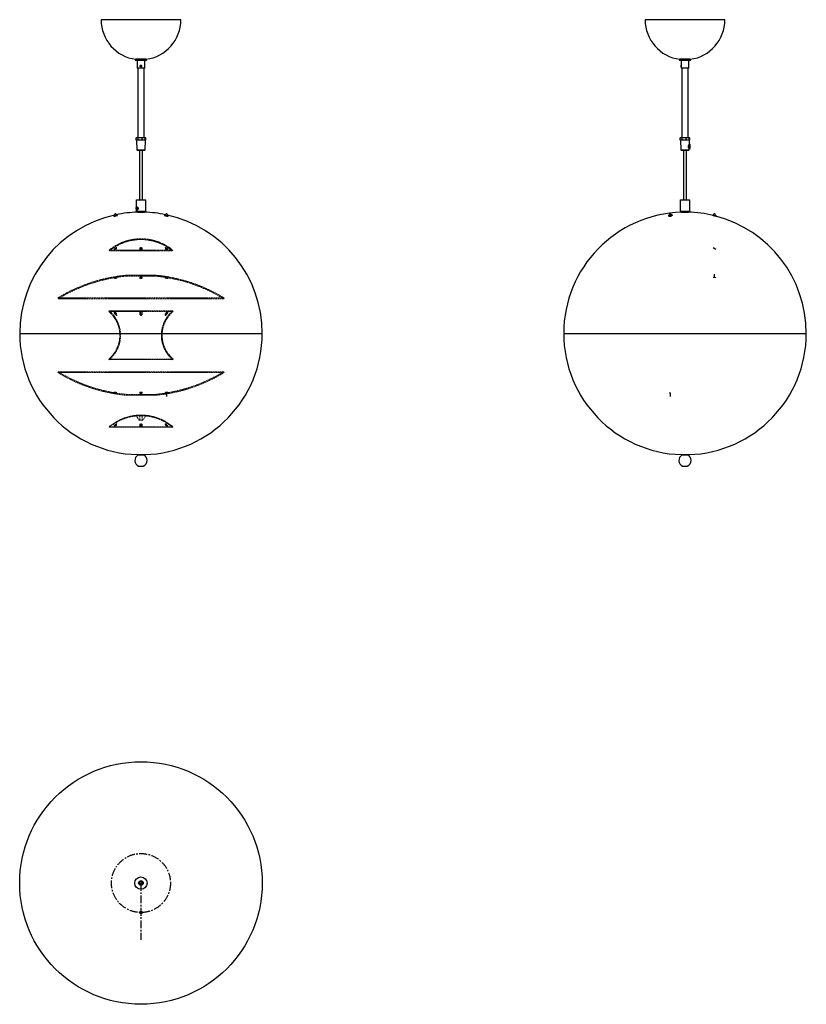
# Model space of a CAD drawing. Header units: millimetres. Extents: x 504 to 1785, y 329 to 1933.
import ezdxf

# ---------------------------------------------------------------- set-up
doc = ezdxf.new("R2010")
doc.units = ezdxf.units.MM
doc.linetypes.add('CENTERX2', pattern=[20.32, 12.7, -2.54, 2.54, -2.54])
doc.linetypes.add('HIDDEN', pattern=[1.905, 1.27, -0.635])

msp = doc.modelspace()

# ---------------------------------------------------------------- linework, layer by layer
at = {"color": 7, "linetype": 'Continuous', "lineweight": 25}
for p, q in [((766.1, 1932.7), (636.1, 1932.7)), ((1587.1, 1932.7), (1522, 1932.7)), ((1652, 1932.7), (1587.1, 1932.7)), ((709.6, 1868.3), (692.6, 1868.3)), ((709.6, 1866.3), (692.6, 1866.3)), ((709.5, 1868.3), (692.7, 1868.3)), ((694.9, 1866.3), (694.9, 1853.8)), ((707.4, 1853.8), (707.4, 1866.3)), ((1595.5, 1868.3), (1578.5, 1868.3)), ((1587.1, 1866.3), (1578.5, 1866.3)), ((1580.8, 1866.3), (1580.8, 1858.7)), ((1595.5, 1866.3), (1587.1, 1866.3)), ((1593.3, 1853.8), (1593.3, 1866.3)), ((707.4, 1853.8), (694.9, 1853.8)), ((696.1, 1853.8), (696.1, 1740.3)), ((700, 1857.5), (700.7, 1858.4)), ((700.4, 1856.4), (700, 1857.5)), ((700.4, 1856.4), (701.5, 1856.2)), ((701.9, 1858.1), (700.7, 1858.4)), ((702.3, 1857), (701.5, 1856.2)), ((702.3, 1857), (701.9, 1858.1)), ((701.9, 1858.1), (701.9, 1858.1)), ((702.3, 1857), (702.3, 1857)), ((706.1, 1740.3), (706.1, 1853.8)), ((1580.8, 1858.1), (1580.8, 1858.4)), ((1580.8, 1857.5), (1580.8, 1858.4)), ((1580.8, 1858.3), (1580.8, 1858.3)), ((1580.8, 1857), (1580.8, 1858.1)), ((1580.8, 1856.4), (1580.8, 1857.5)), ((1580.8, 1857.5), (1580.8, 1857.5)), ((1580.8, 1857), (1580.8, 1856.2)), ((1580.8, 1856.4), (1580.8, 1856.2)), ((1580.8, 1856.4), (1580.8, 1856.4)), ((1580.8, 1856.3), (1580.8, 1856.3)), ((1580.8, 1855.9), (1580.8, 1853.8)), ((1587.1, 1853.8), (1580.8, 1853.8)), ((1582, 1853.8), (1582, 1740.3)), ((1593.3, 1853.8), (1587.1, 1853.8)), ((1592, 1740.3), (1592, 1853.8)), ((693.2, 1736.8), (693.2, 1740.3)), ((696.7, 1740.3), (693.2, 1740.3)), ((696.7, 1736.8), (693.2, 1736.8)), ((693.9, 1736.8), (694.4, 1720.8)), ((696.7, 1736.8), (696.7, 1740.3)), ((702.8, 1740.3), (696.7, 1740.3)), ((702.8, 1736.8), (696.7, 1736.8)), ((702.8, 1736.8), (702.8, 1740.3)), ((707.9, 1740.3), (702.8, 1740.3)), ((707.9, 1736.8), (702.8, 1736.8)), ((707.8, 1720.8), (708.4, 1736.8)), ((707.9, 1736.8), (707.9, 1740.3)), ((709.1, 1740.3), (707.9, 1740.3)), ((709.1, 1736.8), (707.9, 1736.8)), ((709.1, 1736.8), (709.1, 1740.3)), ((1579.1, 1736.8), (1579.1, 1740.3)), ((1582.6, 1740.3), (1579.1, 1740.3)), ((1582.6, 1736.8), (1579.1, 1736.8)), ((1579.8, 1736.8), (1580.4, 1720.8)), ((1582.6, 1736.8), (1582.6, 1740.3)), ((1588.7, 1740.3), (1582.6, 1740.3)), ((1588.7, 1736.8), (1582.6, 1736.8)), ((1588.7, 1736.8), (1588.7, 1740.3)), ((1593.8, 1740.3), (1588.7, 1740.3)), ((1593.8, 1736.8), (1588.7, 1736.8)), ((1593.8, 1736.8), (1593.8, 1740.3)), ((1595, 1740.3), (1593.8, 1740.3)), ((1595, 1736.8), (1593.8, 1736.8)), ((1594.1, 1729.8), (1594.3, 1736.8)), ((1595, 1736.8), (1595, 1740.3)), ((706.8, 1719.8), (695.4, 1719.8)), ((698.6, 1719.8), (698.6, 1639.3)), ((703.6, 1639.3), (703.6, 1719.8)), ((1592.7, 1719.8), (1581.4, 1719.8)), ((1584.5, 1719.8), (1584.5, 1639.3)), ((1589.5, 1639.3), (1589.5, 1719.8)), ((1593.7, 1720.8), (1593.8, 1722.8)), ((1593.7, 1722.8), (1594.9, 1722.8)), ((1594.9, 1729.8), (1593.9, 1729.8)), ((693.1, 1639.3), (693.1, 1620.8)), ((693.1, 1639.3), (705.9, 1639.3)), ((705.9, 1639.3), (709.1, 1639.3)), ((709.1, 1620.8), (709.1, 1639.3)), ((1579, 1639.3), (1579, 1620.8)), ((1579, 1639.3), (1580.6, 1639.3)), ((1580.6, 1639.3), (1595, 1639.3)), ((1595, 1620.8), (1595, 1639.3)), ((693.1, 1620.8), (705.9, 1620.8)), ((694.4, 1626.9), (693.7, 1625.7)), ((693.7, 1625.7), (694, 1624)), ((695.5, 1625.7), (693.7, 1625.7)), ((694, 1624), (695, 1623.6)), ((695.2, 1624), (694, 1624)), ((695.4, 1626.5), (694.4, 1626.9)), ((694.7, 1622.8), (694.4, 1622.9)), ((695, 1623.6), (695.7, 1624.8)), ((695.7, 1624.8), (695.4, 1626.5)), ((698.6, 1620.8), (698.6, 1619.2)), ((703.6, 1619.2), (703.6, 1620.8)), ((705.9, 1620.8), (709.1, 1620.8)), ((1579, 1620.8), (1580.6, 1620.8)), ((1580.6, 1620.8), (1595, 1620.8)), ((1584.5, 1620.8), (1584.5, 1619.2)), ((1589.5, 1619.2), (1589.5, 1620.8)), ((656.8, 1613.7), (657, 1612.8)), ((659.2, 1616.6), (659.2, 1616.6)), ((659.8, 1616.6), (659.2, 1616.6)), ((659.8, 1616.6), (659.2, 1616.6)), ((659.9, 1616.6), (659.8, 1616.6)), ((659.9, 1616.6), (659.8, 1616.6)), ((659.9, 1616.6), (659.9, 1616.6)), ((660.8, 1614.2), (659.9, 1614.2)), ((661.6, 1614.4), (660.7, 1614.4)), ((660.7, 1614.4), (660.7, 1614.2)), ((660.8, 1614.2), (661, 1613.3)), ((660.9, 1613.5), (661.1, 1613.6)), ((661.2, 1613.6), (661, 1613.6)), ((661.8, 1613.6), (661.2, 1613.6)), ((661.6, 1614.4), (661.8, 1613.6)), ((662.8, 1614.1), (662.6, 1615)), ((695.6, 1619.2), (706.6, 1619.2)), ((739.6, 1615), (739.4, 1614.1)), ((742.3, 1616.6), (742.3, 1616.6)), ((743, 1616.6), (742.3, 1616.6)), ((743, 1616.6), (742.3, 1616.6)), ((743, 1616.6), (743, 1616.6)), ((744.4, 1614.2), (743.9, 1614.2)), ((745.2, 1612.8), (745.4, 1613.7)), ((1560.2, 1614), (1560.3, 1613.1)), ((1562.7, 1616.6), (1562.7, 1616.6)), ((1563.4, 1616.6), (1562.7, 1616.6)), ((1563.4, 1616.6), (1562.7, 1616.6)), ((1563.4, 1616.6), (1563.4, 1616.6)), ((1565.5, 1614.2), (1563.9, 1614.2)), ((1565.9, 1614.4), (1564.4, 1614.4)), ((1564.4, 1614.4), (1564.4, 1614.4)), ((1564.4, 1614.4), (1564.4, 1614.2)), ((1565.5, 1614.2), (1565.6, 1613.3)), ((1566, 1613.6), (1565.6, 1613.6)), ((1565.9, 1614.4), (1566, 1613.6)), ((1566.2, 1613.8), (1566.1, 1614.7)), ((1581.5, 1619.2), (1592.5, 1619.2)), ((1631.9, 1615.1), (1631.7, 1614.2)), ((1631.7, 1614.2), (1637.5, 1612.7)), ((1631.9, 1615.1), (1637.8, 1613.6)), ((1634.7, 1616.6), (1634.7, 1616.6)), ((1635.4, 1616.6), (1634.7, 1616.6)), ((1635.4, 1616.6), (1634.7, 1616.6)), ((1635.4, 1616.6), (1635.4, 1616.6)), ((1637.5, 1612.7), (1637.8, 1613.6)), ((503.6, 1421.8), (898.6, 1421.8)), ((1389.5, 1421.8), (1784.5, 1421.8)), ((695, 1224.4), (707.2, 1224.4)), ((695.1, 1224.3), (695.1, 1223.9)), ((695.1, 1224.3), (707.1, 1224.3)), ((695.1, 1223.9), (707.1, 1223.9)), ((707.1, 1223.9), (707.1, 1224.3)), ((1581, 1224.4), (1593.1, 1224.4)), ((1581, 1224.3), (1581, 1223.9)), ((1581, 1224.3), (1593, 1224.3)), ((1581, 1223.9), (1593, 1223.9)), ((1584.5, 1224.4), (1584.5, 1224.3)), ((1589.5, 1224.3), (1589.5, 1224.4)), ((1593, 1223.9), (1593, 1224.3)), ((697.3, 1205.8), (704.9, 1205.8)), ((1583.2, 1205.8), (1590.8, 1205.8))]:
    msp.add_line(p, q, dxfattribs=at)
at = {"color": 1, "linetype": 'Continuous', "lineweight": 25}
for p, q in [((694.4, 1720.8), (706.7, 1720.8)), ((706.7, 1720.8), (707.8, 1720.8)), ((1580.4, 1720.8), (1583.4, 1720.8)), ((1583.4, 1720.8), (1593.7, 1720.8))]:
    msp.add_line(p, q, dxfattribs=at)
at = {"color": 7, "linetype": 'CENTERX2'}
for p, q in [((1633, 1613.9), (1637, 1612.8)), ((1633, 1561.9), (1637, 1559)), ((1633, 1513.6), (1637, 1512.9)), ((1635, 1513.2), (1635, 1518.4)), ((740.9, 1324.1), (744.4, 1324.8)), ((742.7, 1324.4), (742.7, 1319.3)), ((1564, 1324.1), (1562, 1324.8)), ((1563, 1324.4), (1563, 1319.3)), ((701.1, 526.8), (701.1, 434.1))]:
    msp.add_line(p, q, dxfattribs=at)
at = {"color": 27, "linetype": 'HIDDEN', "lineweight": 18}
for p, q in [((696, 1575.9), (706.2, 1575.9)), ((696, 1575.9), (696.1, 1574.6)), ((696.1, 1574.6), (706.1, 1574.6)), ((706.1, 1574.6), (706.2, 1575.9)), ((649.1, 1557.4), (753.1, 1557.4)), ((649.1, 1557.4), (649.9, 1556.4)), ((649.9, 1556.4), (752.3, 1556.4)), ((657.5, 1559.2), (657.5, 1557.6)), ((661.5, 1560.1), (661.5, 1561.7)), ((699.1, 1560.4), (699.1, 1558.9)), ((703.1, 1558.9), (703.1, 1560.4)), ((740.7, 1561.7), (740.7, 1560.1)), ((744.7, 1557.6), (744.7, 1559.2)), ((752.3, 1556.4), (753.1, 1557.4)), ((657.5, 1512.9), (657.5, 1511.4)), ((661.5, 1512.1), (661.5, 1513.6)), ((677.1, 1516.6), (725.1, 1516.6)), ((677.1, 1516.6), (677.3, 1515.1)), ((677.3, 1515.1), (725, 1515.1)), ((699.1, 1513.2), (699.1, 1511.7)), ((703.1, 1511.7), (703.1, 1513.2)), ((725, 1515.1), (725.1, 1516.6)), ((740.7, 1513.6), (740.7, 1512)), ((744.7, 1511.4), (744.7, 1512.9)), ((565.6, 1479.6), (836.6, 1479.6)), ((565.6, 1479.6), (566.4, 1478.3)), ((566.4, 1478.3), (835.8, 1478.3)), ((835.8, 1478.3), (836.6, 1479.6)), ((649.4, 1458.5), (648.6, 1457.6)), ((648.6, 1457.6), (753.6, 1457.6)), ((649.4, 1458.5), (752.8, 1458.5)), ((657.5, 1456.8), (657.5, 1455.1)), ((661.5, 1451.3), (661.5, 1453.3)), ((699.1, 1455.1), (699.1, 1453.3)), ((703.1, 1453.3), (703.1, 1455.1)), ((740.7, 1453.3), (740.7, 1451.3)), ((744.7, 1455.1), (744.7, 1456.8)), ((753.6, 1457.6), (752.8, 1458.5)), ((648.6, 1380.1), (753.6, 1380.1)), ((648.6, 1380.1), (649.4, 1379.1)), ((649.4, 1379.1), (752.8, 1379.1)), ((752.8, 1379.1), (753.6, 1380.1)), ((566.4, 1359.3), (565.6, 1358.1)), ((565.6, 1358.1), (836.6, 1358.1)), ((566.4, 1359.3), (835.8, 1359.3)), ((836.6, 1358.1), (835.8, 1359.3)), ((657.5, 1326.3), (657.5, 1324.7)), ((661.5, 1324.1), (661.5, 1325.6)), ((677.3, 1322.6), (677.1, 1321.1)), ((677.1, 1321.1), (725.1, 1321.1)), ((677.3, 1322.6), (725, 1322.6)), ((699.1, 1326), (699.1, 1324.4)), ((703.1, 1324.4), (703.1, 1326)), ((725.1, 1321.1), (725, 1322.6)), ((740.7, 1325.6), (740.7, 1324.1)), ((744.7, 1324.7), (744.7, 1326.3)), ((693.6, 1287.5), (708.6, 1287.5)), ((693.6, 1287.5), (698.1, 1280.3)), ((703.1, 1287.8), (699.1, 1287.8)), ((699.1, 1287.8), (699.1, 1280.3)), ((703.1, 1280.3), (703.1, 1287.8)), ((704.1, 1280.3), (708.6, 1287.5)), ((649.1, 1269.8), (753.1, 1269.8)), ((649.1, 1269.8), (649.8, 1269)), ((649.8, 1269), (752.5, 1269)), ((657.5, 1271.6), (657.5, 1270.4)), ((661.5, 1273), (661.5, 1274.2)), ((698.1, 1280.3), (704.1, 1280.3)), ((699.1, 1280.3), (703.1, 1280.3)), ((699.1, 1272.9), (699.1, 1271.7)), ((703.1, 1271.7), (703.1, 1272.9)), ((740.7, 1274.2), (740.7, 1273)), ((744.7, 1270.4), (744.7, 1271.7)), ((752.5, 1269), (753.1, 1269.8))]:
    msp.add_line(p, q, dxfattribs=at)
at = {"color": 7, "linetype": 'Continuous', "lineweight": 25, "flags": 128}
for points in [[(1580.8, 1855.9), (1580.8, 1856.2), (1580.8, 1856.6), (1580.8, 1857.2), (1580.8, 1857.7), (1580.8, 1858.2), (1580.8, 1858.5), (1580.8, 1858.7), (1580.8, 1858.6), (1580.8, 1858.3), (1580.8, 1857.9), (1580.8, 1857.4), (1580.8, 1856.8), (1580.8, 1856.3), (1580.8, 1856), (1580.8, 1855.9), (1580.8, 1855.9)], [(1580.8, 1856), (1580.8, 1856.1), (1580.8, 1856.6), (1580.8, 1857.2), (1580.8, 1857.8), (1580.8, 1858.3), (1580.8, 1858.5)], [(1594.3, 1726.3), (1594.3, 1725.2), (1594.4, 1724.1), (1594.6, 1723.4), (1594.8, 1722.9), (1595, 1722.8), (1595.2, 1723.1), (1595.3, 1723.7), (1595.5, 1724.6), (1595.5, 1725.7), (1595.5, 1726.9), (1595.5, 1728), (1595.3, 1728.9), (1595.2, 1729.5), (1595, 1729.8), (1594.8, 1729.7), (1594.6, 1729.2), (1594.4, 1728.4), (1594.3, 1727.4), (1594.3, 1726.3)], [(695, 1627.7), (695.6, 1627.3), (696, 1626.5), (696.1, 1625.6), (696.1, 1624.7), (695.9, 1623.8), (695.4, 1623.1), (694.9, 1622.8), (694.3, 1622.8), (693.8, 1623.3), (693.4, 1624), (693.2, 1624.9), (693.2, 1625.9), (693.5, 1626.8), (693.9, 1627.4), (694.5, 1627.7), (695, 1627.7)], [(694.3, 1627.6), (694.5, 1627.7), (694.9, 1627.7), (695.5, 1627.5), (695.9, 1627), (696.3, 1626.3), (696.5, 1625.4), (696.4, 1624.6), (696.1, 1623.9), (695.7, 1623.3), (695.2, 1622.9), (694.7, 1622.8), (694.7, 1622.8)], [(658.3, 1614.3), (657.8, 1614.2), (657.2, 1614), (656.8, 1613.8), (656.8, 1613.6), (657.2, 1613.6), (657.9, 1613.6), (658.8, 1613.8), (659.8, 1614), (660.8, 1614.2)], [(660.7, 1614.4), (660.9, 1614.5), (660.9, 1614.6)], [(661.6, 1614.4), (662.2, 1614.7), (662.6, 1614.9), (662.6, 1615), (662.3, 1615.1), (661.6, 1615), (661, 1614.9)], [(739.4, 1614.1), (739.4, 1614), (739.8, 1613.8), (740.4, 1613.6), (741.3, 1613.3), (742.3, 1613.1), (743.3, 1612.9), (744.2, 1612.8), (744.9, 1612.7), (745.2, 1612.8), (745.2, 1612.8)], [(741.2, 1614.9), (740.7, 1615), (740, 1615.1), (739.6, 1615), (739.6, 1614.9), (739.9, 1614.7), (740.6, 1614.5), (741.5, 1614.2), (742.5, 1614), (743.5, 1613.8), (744.4, 1613.6), (745, 1613.6), (745.4, 1613.6), (745.4, 1613.8), (745, 1614), (744.4, 1614.2), (744.4, 1614.2)], [(1561.6, 1614.7), (1560.8, 1614.5), (1560.3, 1614.2), (1560.2, 1614), (1560.4, 1613.8), (1560.9, 1613.6), (1561.7, 1613.6), (1562.7, 1613.6), (1563.8, 1613.8), (1564.7, 1614), (1565.5, 1614.2), (1565.5, 1614.2)], [(1560.3, 1613.1), (1560.5, 1612.9), (1561, 1612.8), (1561.8, 1612.7), (1562.8, 1612.8), (1563.9, 1612.9), (1564.8, 1613.1), (1565.6, 1613.3)], [(1565.9, 1614.4), (1566.1, 1614.7), (1566, 1614.9), (1565.4, 1615), (1564.6, 1615.1), (1564.5, 1615.1)], [(1566, 1613.6), (1566.2, 1613.8), (1566.2, 1613.8)]]:
    msp.add_lwpolyline(points, dxfattribs=at)
at = {"color": 7, "linetype": 'Continuous', "lineweight": 25}
for centre, radius in [((701.1, 1857.3), 1.5), ((701.1, 1857.3), 1.41), ((701.1, 526.8), 197.5), ((701.1, 526.8), 10), ((701.1, 526.8), 3.8), ((701.1, 526.8), 2.4), ((701.1, 526.8), 2.3)]:
    msp.add_circle(centre, radius, dxfattribs=at)
at = {"color": 7, "linetype": 'CENTERX2'}
msp.add_circle((701.1, 526.8), 48, dxfattribs=at)
at = {"color": 7, "linetype": 'Continuous'}
msp.add_circle((701.1, 478.8), 2, dxfattribs=at)
at = {"color": 7, "linetype": 'Continuous', "lineweight": 25}
for centre, radius, start, end in [((701.1, 1932.7), 65, 180, 262.6009), ((701.1, 1932.7), 65, 277.3991, 0), ((1587, 1932.7), 65, 180, 262.6009), ((1587, 1932.7), 65, 277.3991, 0), ((692.6, 1867.3), 1, 90, 270), ((709.6, 1867.3), 1, 270, 90), ((1578.5, 1867.3), 1, 90, 270), ((1595.5, 1867.3), 1, 270, 90), ((695.4, 1720.8), 1, 182, 270), ((706.8, 1720.8), 1, 270, 358), ((1581.4, 1720.8), 1, 182, 270), ((1592.7, 1720.8), 1, 270, 358), ((701.1, 1421.8), 197.5, 102.5615, 180), ((657.9, 1621.1), 8.38, 263.3822, 291.4882), ((659.5, 1615.1), 1.5, 103.4934, 226.0847), ((658.8, 1617.4), 3.32, 264.2603, 289.1454), ((659.5, 1615.1), 1.5, 0, 76.5066), ((659.5, 1615.1), 1.5, 338.4015, 0), ((701.1, 1421.8), 197.5, 91.5958, 101.7057), ((661.7, 1615.1), 1.58, 274.0077, 318.388), ((701.1, 1421.8), 197.5, 78.2943, 88.4042), ((742.7, 1615.1), 1.5, 103.4934, 201.5985), ((743.3, 1618.1), 4.09, 240.0057, 275.508), ((742.7, 1615.1), 1.5, 0, 76.5066), ((742.7, 1615.1), 1.5, 313.9153, 0), ((701.1, 1421.8), 197.5, 0, 77.4385), ((1587, 1421.8), 197.5, 91.5958, 180), ((1563, 1615.1), 1.5, 103.4934, 221.9042), ((1562.8, 1616.9), 2.94, 252.2343, 292.4107), ((1563, 1615.1), 1.5, 0, 76.5066), ((1563, 1615.1), 1.5, 322.4748, 0), ((1587, 1421.8), 197.5, 76.5259, 88.4042), ((1635, 1615.1), 1.5, 103.4934, 199.4906), ((1635, 1615.1), 1.5, 0, 76.5066), ((1635, 1615.1), 1.5, 312.376, 0), ((1587, 1421.8), 197.5, 0, 75.3385), ((701.1, 1421.8), 197.5, 180, 268.2342), ((701.1, 1421.8), 197.5, 271.7658, 0), ((1587, 1421.8), 197.5, 180, 268.2342), ((1587, 1421.8), 197.5, 271.7658, 0), ((701.1, 1215), 10, 117.7485, 247.6684), ((701.1, 1215), 10, 0, 62.2515), ((1587, 1215), 10, 117.7485, 247.6684), ((1587, 1215), 10, 0, 62.2515), ((701.1, 1215), 10, 292.3316, 0), ((1587, 1215), 10, 292.3316, 0)]:
    msp.add_arc(centre, radius, start, end, dxfattribs=at)
at = {"color": 27, "linetype": 'HIDDEN', "lineweight": 18}
for centre, radius, start, end in [((701.1, 1494.2), 81.8, 93.5751, 129.479), ((701.1, 1494.2), 80.5, 93.5751, 129.479), ((701.1, 1494.2), 80.5, 50.521, 86.4249), ((701.1, 1494.2), 81.8, 50.521, 86.4249), ((701.1, 1257.8), 259.9, 95.2976, 121.418), ((701.1, 1257.8), 258.4, 95.2976, 121.418), ((701.1, 1257.8), 258.4, 58.582, 84.7024), ((701.1, 1257.8), 259.9, 58.582, 84.7024), ((615.9, 1418.8), 50.7, 310.1687, 49.8313), ((615.9, 1418.8), 52, 310.1687, 49.8313), ((786.3, 1418.8), 52, 130.1687, 229.8313), ((786.3, 1418.8), 50.7, 130.1687, 229.8313), ((701.1, 1579.9), 259.9, 238.582, 264.7024), ((701.1, 1579.9), 258.4, 238.582, 264.7024), ((701.1, 1579.9), 258.4, 275.2976, 301.418), ((701.1, 1579.9), 259.9, 275.2976, 301.418), ((701.1, 1208.1), 80.7, 49.8569, 130.1431), ((701.1, 1208.1), 79.7, 95.4026, 130.1431), ((701.1, 1208.1), 79.7, 88.5613, 91.4387), ((701.1, 1208.1), 79.7, 49.8569, 84.5974)]:
    msp.add_arc(centre, radius, start, end, dxfattribs=at)
at = {"color": 7, "linetype": 'Continuous', "lineweight": 25}
for points, knots in [([(700.1, 1857.3), (700.1, 1857.4), (700.1, 1857.6), (700.3, 1857.9), (700.6, 1858.1), (700.9, 1858.3), (701.2, 1858.3), (701.6, 1858.2), (701.8, 1858), (702, 1857.7), (702.1, 1857.4), (702.1, 1857), (702, 1856.7), (701.8, 1856.5), (701.5, 1856.3), (701.1, 1856.2), (700.8, 1856.3), (700.5, 1856.5), (700.3, 1856.7), (700.1, 1857), (700.1, 1857.2), (700.1, 1857.3)], [0, 0, 0, 0, 0.0532192, 0.1064218, 0.1600544, 0.2139756, 0.2674339, 0.3204086, 0.3736139, 0.4274124, 0.4812565, 0.5345066, 0.5874552, 0.6408589, 0.6947676, 0.7484487, 0.8015328, 0.8545721, 0.908179, 0.9621054, 1, 1, 1, 1]), ([(701.1, 1856.3), (701.2, 1856.3), (701.3, 1856.3), (701.5, 1856.4), (701.8, 1856.5), (702, 1856.8), (702.1, 1857.1), (702.1, 1857.5), (702, 1857.8), (701.8, 1858.1), (701.5, 1858.2), (701.2, 1858.3), (701.1, 1858.3), (701.1, 1858.3)], [0, 0, 0, 0, 0.033729, 0.138921, 0.244792, 0.352504, 0.460425, 0.566495, 0.671567, 0.77802, 0.886094, 0.993527, 1, 1, 1, 1]), ([(1592.9, 1728.6), (1592.7, 1728.3), (1592.4, 1727.7), (1592.2, 1726.5), (1592.2, 1725.4), (1592.5, 1724.4), (1592.9, 1723.5), (1593.4, 1723), (1593.6, 1722.7), (1593.7, 1722.8), (1593.7, 1722.8)], [0, 0, 0, 0, 0.148127, 0.296847, 0.430632, 0.556409, 0.694964, 0.847378, 0.994354, 1, 1, 1, 1]), ([(1593.9, 1729.8), (1593.9, 1729.8), (1593.9, 1729.8), (1593.6, 1729.6), (1593.2, 1729.2), (1593, 1728.8), (1592.9, 1728.6)], [0, 0, 0, 0, 0.085269, 0.431896, 0.785888, 1, 1, 1, 1])]:
    msp.add_open_spline(points, degree=3, knots=knots, dxfattribs=at)
at = {"color": 27, "linetype": 'HIDDEN', "lineweight": 18}
for points, knots in [([(657.8, 1559.7), (658, 1559.9), (658.4, 1560.3), (659.1, 1560.9), (659.9, 1561.4), (660.6, 1561.7), (661.1, 1561.9), (661.4, 1561.9), (661.6, 1561.8), (661.5, 1561.5), (661.3, 1561.2), (661, 1560.8), (660.3, 1560.2), (659.6, 1559.7), (658.9, 1559.3), (658.3, 1559), (657.9, 1558.9), (657.6, 1559), (657.5, 1559.1), (657.6, 1559.4), (657.7, 1559.6), (657.8, 1559.7)], [0, 0, 0, 0, 0.0724768, 0.1424013, 0.2144878, 0.2634559, 0.3127159, 0.3551252, 0.3943634, 0.4356372, 0.4827795, 0.5386885, 0.6044374, 0.6767969, 0.7332843, 0.7795157, 0.8260053, 0.8664068, 0.905211, 0.9475241, 1, 1, 1, 1]), ([(657.9, 1558.3), (658.1, 1558.5), (658.5, 1558.9), (659.3, 1559.5), (660, 1559.9), (660.6, 1560.2), (661.1, 1560.4), (661.4, 1560.3), (661.6, 1560.2), (661.5, 1560), (661.3, 1559.7), (660.9, 1559.2), (660.3, 1558.7), (659.6, 1558.1), (658.8, 1557.7), (658.3, 1557.5), (657.9, 1557.4), (657.6, 1557.4), (657.5, 1557.5), (657.6, 1557.8), (657.8, 1558.1), (657.9, 1558.2), (657.9, 1558.3)], [0, 0, 0, 0, 0.072016, 0.144203, 0.20361, 0.251962, 0.30061, 0.342237, 0.380975, 0.422066, 0.46936, 0.525805, 0.592447, 0.665734, 0.721488, 0.766945, 0.812659, 0.852375, 0.890709, 0.932808, 0.982479, 1, 1, 1, 1]), ([(700, 1559.2), (700.2, 1559.1), (700.5, 1559), (701.1, 1558.9), (701.7, 1559), (702.2, 1559.2), (702.6, 1559.4), (703, 1559.8), (703.2, 1560.3), (703.1, 1560.9), (702.7, 1561.4), (702.1, 1561.7), (701.5, 1561.9), (700.8, 1561.9), (700.3, 1561.8), (699.8, 1561.5), (699.4, 1561.2), (699.1, 1560.8), (699.1, 1560.2), (699.3, 1559.7), (699.7, 1559.4), (700, 1559.2), (700, 1559.2)], [0, 0, 0, 0, 0.0420642, 0.0842945, 0.1236151, 0.162858, 0.2066096, 0.2583793, 0.3202719, 0.3908987, 0.4629476, 0.5118107, 0.5609639, 0.6033109, 0.6425365, 0.683831, 0.7310182, 0.7869872, 0.8527889, 0.9251511, 0.9809387, 1, 1, 1, 1]), ([(699.9, 1557.7), (700.1, 1557.6), (700.4, 1557.4), (701, 1557.4), (701.6, 1557.4), (702.1, 1557.5), (702.5, 1557.8), (702.9, 1558.2), (703.1, 1558.7), (703.1, 1559.2), (702.8, 1559.8), (702.2, 1560.1), (701.7, 1560.3), (701.1, 1560.4), (700.5, 1560.3), (700, 1560.1), (699.6, 1559.8), (699.2, 1559.4), (699.1, 1558.9), (699.2, 1558.3), (699.5, 1557.9), (699.9, 1557.7), (699.9, 1557.7)], [0, 0, 0, 0, 0.043148, 0.0865026, 0.1260245, 0.164374, 0.2065297, 0.2562903, 0.3162846, 0.3861508, 0.4596298, 0.5107862, 0.5540101, 0.5974087, 0.6366569, 0.6761392, 0.7201983, 0.772203, 0.8343076, 0.9054399, 0.9784566, 1, 1, 1, 1]), ([(744.4, 1559.7), (744.5, 1559.6), (744.7, 1559.3), (744.7, 1559.1), (744.5, 1558.9), (744.2, 1559), (743.8, 1559.1), (743.3, 1559.3), (742.7, 1559.7), (742, 1560.2), (741.3, 1560.7), (740.9, 1561.2), (740.7, 1561.6), (740.7, 1561.8), (740.9, 1561.9), (741.3, 1561.8), (741.7, 1561.7), (742.3, 1561.4), (742.9, 1561), (743.6, 1560.5), (744.1, 1560.1), (744.3, 1559.8), (744.4, 1559.7)], [0, 0, 0, 0, 0.057499, 0.104651, 0.152081, 0.192909, 0.231614, 0.273466, 0.322302, 0.380824, 0.449096, 0.521833, 0.574781, 0.619299, 0.664011, 0.704062, 0.743729, 0.787431, 0.838544, 0.899297, 0.96903, 1, 1, 1, 1]), ([(742.4, 1559.8), (742.7, 1559.6), (743.3, 1559.2), (744, 1558.6), (744.5, 1558.1), (744.7, 1557.7), (744.7, 1557.4), (744.5, 1557.4), (744.1, 1557.4), (743.7, 1557.6), (743.2, 1557.8), (742.6, 1558.2), (741.9, 1558.7), (741.2, 1559.3), (740.8, 1559.8), (740.6, 1560.1), (740.7, 1560.3), (741, 1560.4), (741.3, 1560.3), (741.8, 1560.1), (742.2, 1559.9), (742.4, 1559.8), (742.4, 1559.8)], [0, 0, 0, 0, 0.07229, 0.138109, 0.211571, 0.266496, 0.311452, 0.356652, 0.396142, 0.434562, 0.476965, 0.527108, 0.587549, 0.657741, 0.731153, 0.78178, 0.824707, 0.8678, 0.906955, 0.946559, 0.990901, 1, 1, 1, 1]), ([(658.1, 1513.1), (658.2, 1513.2), (658.6, 1513.3), (659.2, 1513.4), (659.9, 1513.5), (660.6, 1513.6), (661.1, 1513.6), (661.4, 1513.6), (661.6, 1513.6), (661.5, 1513.5), (661.2, 1513.4), (660.7, 1513.3), (660.1, 1513.1), (659.4, 1513), (658.7, 1512.9), (658.1, 1512.9), (657.7, 1512.9), (657.5, 1512.9), (657.5, 1513), (657.7, 1513), (658, 1513.1), (658.1, 1513.1)], [0, 0, 0, 0, 0.055033, 0.110064, 0.165043, 0.219402, 0.272846, 0.3255, 0.37783, 0.430421, 0.483743, 0.53796, 0.592862, 0.647924, 0.702531, 0.75627, 0.809131, 0.861495, 0.913941, 0.967001, 1, 1, 1, 1]), ([(658.1, 1511.6), (658.3, 1511.7), (658.6, 1511.7), (659.3, 1511.9), (660, 1512), (660.6, 1512.1), (661.1, 1512.1), (661.5, 1512.1), (661.6, 1512.1), (661.5, 1512), (661.2, 1511.9), (660.7, 1511.7), (660, 1511.6), (659.3, 1511.5), (658.7, 1511.4), (658.1, 1511.4), (657.7, 1511.3), (657.5, 1511.4), (657.6, 1511.4), (657.8, 1511.5), (658, 1511.6), (658.1, 1511.6)], [0, 0, 0, 0, 0.055053, 0.110106, 0.165082, 0.219404, 0.272796, 0.325407, 0.377721, 0.430328, 0.483691, 0.53796, 0.5929, 0.647969, 0.702548, 0.756238, 0.809051, 0.861388, 0.913841, 0.966936, 1, 1, 1, 1]), ([(700, 1512.9), (700.2, 1512.9), (700.6, 1512.9), (701.3, 1512.9), (702, 1512.9), (702.5, 1513), (702.9, 1513.1), (703.1, 1513.2), (703.1, 1513.3), (702.9, 1513.4), (702.4, 1513.5), (701.8, 1513.6), (701.1, 1513.6), (700.5, 1513.6), (699.9, 1513.6), (699.4, 1513.5), (699.1, 1513.3), (699.1, 1513.2), (699.3, 1513.1), (699.6, 1513), (699.9, 1512.9), (700, 1512.9)], [0, 0, 0, 0, 0.052611, 0.105238, 0.157578, 0.210072, 0.263231, 0.317287, 0.372096, 0.427175, 0.481903, 0.535815, 0.588822, 0.641242, 0.69363, 0.746542, 0.800312, 0.85492, 0.909978, 0.964882, 1, 1, 1, 1]), ([(700, 1511.4), (700.2, 1511.4), (700.6, 1511.3), (701.3, 1511.3), (701.9, 1511.4), (702.5, 1511.4), (702.9, 1511.5), (703.1, 1511.7), (703.1, 1511.8), (702.9, 1511.9), (702.4, 1512), (701.8, 1512.1), (701.1, 1512.1), (700.5, 1512.1), (699.9, 1512), (699.4, 1511.9), (699.1, 1511.8), (699.1, 1511.7), (699.3, 1511.6), (699.6, 1511.5), (699.9, 1511.4), (700, 1511.4)], [0, 0, 0, 0, 0.052615, 0.105245, 0.157574, 0.210042, 0.263168, 0.317201, 0.372005, 0.427102, 0.481862, 0.535805, 0.588829, 0.641244, 0.69361, 0.746489, 0.800232, 0.854829, 0.909898, 0.964831, 1, 1, 1, 1]), ([(741.3, 1513.6), (741.4, 1513.6), (741.8, 1513.6), (742.4, 1513.5), (743.1, 1513.4), (743.8, 1513.2), (744.3, 1513.1), (744.6, 1513), (744.7, 1512.9), (744.6, 1512.9), (744.3, 1512.9), (743.8, 1512.9), (743.1, 1513), (742.5, 1513.1), (741.8, 1513.2), (741.2, 1513.4), (740.8, 1513.5), (740.6, 1513.6), (740.7, 1513.6), (740.9, 1513.6), (741.2, 1513.6), (741.3, 1513.6)], [0, 0, 0, 0, 0.053018, 0.106012, 0.159614, 0.214089, 0.269108, 0.324089, 0.378449, 0.431891, 0.48454, 0.536865, 0.589456, 0.642784, 0.697011, 0.751919, 0.806979, 0.861577, 0.915307, 0.968167, 1, 1, 1, 1]), ([(741.3, 1512.1), (741.4, 1512.1), (741.8, 1512), (742.4, 1512), (743.1, 1511.8), (743.7, 1511.7), (744.3, 1511.6), (744.6, 1511.5), (744.7, 1511.4), (744.6, 1511.3), (744.3, 1511.3), (743.8, 1511.4), (743.1, 1511.5), (742.5, 1511.6), (741.8, 1511.7), (741.2, 1511.8), (740.8, 1511.9), (740.6, 1512), (740.7, 1512.1), (740.9, 1512.1), (741.2, 1512.1), (741.3, 1512.1)], [0, 0, 0, 0, 0.053002, 0.105979, 0.15957, 0.214046, 0.269078, 0.324078, 0.378456, 0.431905, 0.484548, 0.536857, 0.58943, 0.642743, 0.696967, 0.751884, 0.806963, 0.86158, 0.915321, 0.968178, 1, 1, 1, 1]), ([(660.9, 1453), (661, 1453), (661.2, 1452.9), (661.5, 1453), (661.6, 1453.2), (661.5, 1453.6), (661.2, 1454.3), (660.6, 1455.2), (659.7, 1456), (658.9, 1456.6), (658.4, 1456.9), (658, 1457), (657.7, 1457.1), (657.5, 1456.9), (657.5, 1456.7), (657.7, 1456.3), (658.1, 1455.7), (658.6, 1455.1), (659.1, 1454.4), (659.8, 1453.8), (660.4, 1453.4), (660.7, 1453.2), (660.8, 1453.1), (660.9, 1453)], [0, 0, 0, 0, 0.0304506, 0.0622426, 0.0938823, 0.1394352, 0.2071271, 0.2956226, 0.3845024, 0.4383396, 0.4809625, 0.5164257, 0.5520084, 0.5849727, 0.6197359, 0.6710247, 0.7402212, 0.7944637, 0.8276255, 0.9156374, 0.963055, 0.9715143, 1, 1, 1, 1]), ([(661.2, 1451), (661.3, 1451), (661.5, 1451), (661.6, 1451.3), (661.5, 1451.7), (661.2, 1452.5), (660.5, 1453.4), (659.7, 1454.3), (659, 1454.8), (658.4, 1455.2), (658, 1455.3), (657.7, 1455.3), (657.6, 1455.2), (657.5, 1455), (657.7, 1454.5), (658.2, 1453.8), (658.9, 1452.8), (659.8, 1452), (660.4, 1451.4), (660.9, 1451.1), (661.1, 1451), (661.2, 1451), (661.2, 1451)], [0, 0, 0, 0, 0.031186, 0.062179, 0.108919, 0.180438, 0.273012, 0.350562, 0.405175, 0.447089, 0.481594, 0.516231, 0.548001, 0.581396, 0.631355, 0.700139, 0.789725, 0.880207, 0.927477, 0.964367, 0.993105, 1, 1, 1, 1]), ([(699.7, 1453.7), (699.5, 1453.9), (699.2, 1454.4), (699.1, 1455.2), (699.3, 1456), (699.7, 1456.6), (700.3, 1456.9), (700.8, 1457.1), (701.3, 1457.1), (701.9, 1456.9), (702.4, 1456.7), (702.8, 1456.2), (703.1, 1455.5), (703.1, 1454.6), (702.7, 1453.8), (702.2, 1453.3), (701.7, 1453), (701.2, 1452.9), (700.8, 1452.9), (700.3, 1453.1), (699.9, 1453.4), (699.7, 1453.6), (699.7, 1453.7)], [0, 0, 0, 0, 0.065868, 0.141925, 0.231571, 0.284846, 0.32717, 0.362483, 0.397911, 0.430851, 0.465714, 0.517322, 0.586956, 0.674583, 0.762773, 0.809424, 0.846022, 0.875552, 0.905158, 0.933568, 0.976838, 1, 1, 1, 1]), ([(699.7, 1451.7), (699.6, 1451.9), (699.2, 1452.5), (699, 1453.5), (699.3, 1454.3), (699.8, 1454.9), (700.3, 1455.2), (700.9, 1455.3), (701.4, 1455.3), (701.9, 1455.2), (702.4, 1454.9), (702.8, 1454.5), (703.2, 1453.7), (703.1, 1452.7), (702.7, 1451.8), (702.1, 1451.3), (701.7, 1451.1), (701.2, 1451), (700.7, 1451), (700.3, 1451.2), (699.9, 1451.4), (699.8, 1451.6), (699.7, 1451.7)], [0, 0, 0, 0, 0.064733, 0.15714, 0.24976, 0.300132, 0.340544, 0.374236, 0.408028, 0.439726, 0.473779, 0.525749, 0.597381, 0.688612, 0.780434, 0.823077, 0.85783, 0.885665, 0.913561, 0.94064, 0.983331, 1, 1, 1, 1]), ([(740.9, 1452.9), (740.9, 1452.9), (741.1, 1452.9), (741.3, 1453), (741.6, 1453.2), (741.9, 1453.4), (742.5, 1453.9), (743.1, 1454.5), (743.6, 1455.1), (744.1, 1455.6), (744.5, 1456.2), (744.7, 1456.7), (744.7, 1457), (744.5, 1457.1), (744.2, 1457), (743.8, 1456.9), (743.3, 1456.6), (742.6, 1456.1), (741.8, 1455.3), (741.1, 1454.5), (740.8, 1453.7), (740.7, 1453.3), (740.7, 1453), (740.8, 1453), (740.9, 1452.9)], [0, 0, 0, 0, 0.01235, 0.046905, 0.072493, 0.081183, 0.136087, 0.21558, 0.248328, 0.297168, 0.366763, 0.417908, 0.458168, 0.498697, 0.533243, 0.566346, 0.603033, 0.659608, 0.735576, 0.813246, 0.887494, 0.934827, 0.970618, 1, 1, 1, 1]), ([(741, 1451), (741.1, 1451), (741.3, 1451.1), (741.7, 1451.3), (742.4, 1451.9), (743.1, 1452.7), (743.9, 1453.6), (744.4, 1454.4), (744.7, 1454.9), (744.7, 1455.2), (744.6, 1455.3), (744.3, 1455.3), (743.9, 1455.2), (743.5, 1455), (742.8, 1454.5), (742, 1453.7), (741.2, 1452.8), (740.8, 1451.9), (740.7, 1451.3), (740.7, 1451.1), (740.8, 1451), (740.9, 1451), (741, 1451)], [0, 0, 0, 0, 0.032655, 0.065049, 0.116939, 0.195367, 0.276683, 0.350971, 0.403812, 0.444568, 0.47854, 0.512623, 0.544327, 0.578127, 0.629354, 0.699949, 0.790631, 0.882011, 0.926218, 0.961736, 0.989736, 1, 1, 1, 1]), ([(660, 1326.1), (660.2, 1326), (660.6, 1325.9), (661.2, 1325.8), (661.5, 1325.7), (661.6, 1325.6), (661.4, 1325.6), (661.1, 1325.6), (660.6, 1325.6), (660, 1325.7), (659.3, 1325.8), (658.6, 1325.9), (658.1, 1326.1), (657.7, 1326.2), (657.5, 1326.3), (657.6, 1326.3), (657.9, 1326.3), (658.3, 1326.3), (658.9, 1326.2), (659.5, 1326.2), (659.9, 1326.1), (660, 1326.1)], [0, 0, 0, 0, 0.055053, 0.110106, 0.165082, 0.219404, 0.272796, 0.325407, 0.377721, 0.430328, 0.483691, 0.53796, 0.5929, 0.647969, 0.702548, 0.756238, 0.809051, 0.861388, 0.913841, 0.966936, 1, 1, 1, 1]), ([(660, 1324.5), (660.2, 1324.5), (660.6, 1324.4), (661.1, 1324.3), (661.5, 1324.2), (661.6, 1324.1), (661.5, 1324), (661.1, 1324), (660.6, 1324.1), (660, 1324.2), (659.3, 1324.3), (658.7, 1324.4), (658.1, 1324.5), (657.7, 1324.6), (657.5, 1324.7), (657.6, 1324.8), (657.8, 1324.8), (658.3, 1324.8), (658.9, 1324.7), (659.5, 1324.6), (659.8, 1324.6), (660, 1324.5)], [0, 0, 0, 0, 0.055033, 0.110064, 0.165043, 0.219402, 0.272846, 0.3255, 0.37783, 0.430421, 0.483743, 0.53796, 0.592862, 0.647924, 0.702531, 0.75627, 0.809131, 0.861495, 0.913941, 0.967001, 1, 1, 1, 1]), ([(701.6, 1325.6), (701.8, 1325.6), (702.2, 1325.6), (702.7, 1325.7), (703.1, 1325.8), (703.1, 1326), (703, 1326.1), (702.7, 1326.2), (702.1, 1326.3), (701.5, 1326.3), (700.8, 1326.3), (700.2, 1326.3), (699.6, 1326.2), (699.2, 1326.1), (699.1, 1326), (699.1, 1325.9), (699.4, 1325.7), (699.9, 1325.6), (700.5, 1325.6), (701.1, 1325.6), (701.5, 1325.6), (701.6, 1325.6)], [0, 0, 0, 0, 0.053002, 0.105979, 0.15957, 0.214046, 0.269078, 0.324078, 0.378456, 0.431905, 0.484548, 0.536857, 0.58943, 0.642743, 0.696967, 0.751884, 0.806963, 0.86158, 0.915321, 0.968178, 1, 1, 1, 1]), ([(701.6, 1324.1), (701.8, 1324.1), (702.3, 1324.1), (702.7, 1324.2), (703.1, 1324.3), (703.1, 1324.4), (703, 1324.6), (702.6, 1324.7), (702.1, 1324.8), (701.5, 1324.8), (700.8, 1324.8), (700.1, 1324.8), (699.6, 1324.7), (699.2, 1324.6), (699.1, 1324.5), (699.1, 1324.3), (699.4, 1324.2), (699.9, 1324.1), (700.5, 1324.1), (701.1, 1324), (701.5, 1324.1), (701.6, 1324.1)], [0, 0, 0, 0, 0.053018, 0.106012, 0.159614, 0.214089, 0.269108, 0.324089, 0.378449, 0.431891, 0.48454, 0.536865, 0.589456, 0.642784, 0.697011, 0.751919, 0.806979, 0.861577, 0.915307, 0.968167, 1, 1, 1, 1]), ([(743.6, 1326.3), (743.8, 1326.3), (744.1, 1326.3), (744.5, 1326.3), (744.7, 1326.3), (744.7, 1326.2), (744.4, 1326.1), (744, 1326), (743.3, 1325.9), (742.7, 1325.8), (742, 1325.7), (741.4, 1325.6), (740.9, 1325.6), (740.7, 1325.6), (740.7, 1325.6), (740.9, 1325.7), (741.2, 1325.9), (741.8, 1326), (742.5, 1326.1), (743.1, 1326.2), (743.4, 1326.3), (743.6, 1326.3)], [0, 0, 0, 0, 0.052615, 0.105245, 0.157574, 0.210042, 0.263168, 0.317201, 0.372005, 0.427102, 0.481862, 0.535805, 0.588829, 0.641244, 0.69361, 0.746489, 0.800232, 0.854829, 0.909898, 0.964831, 1, 1, 1, 1]), ([(743.6, 1324.7), (743.8, 1324.8), (744.2, 1324.8), (744.5, 1324.8), (744.7, 1324.8), (744.7, 1324.7), (744.4, 1324.6), (743.9, 1324.5), (743.3, 1324.3), (742.6, 1324.2), (742, 1324.1), (741.4, 1324.1), (740.9, 1324), (740.7, 1324.1), (740.7, 1324.1), (740.9, 1324.2), (741.3, 1324.3), (741.8, 1324.5), (742.5, 1324.6), (743.1, 1324.7), (743.5, 1324.7), (743.6, 1324.7)], [0, 0, 0, 0, 0.052611, 0.105238, 0.157578, 0.210072, 0.263231, 0.317287, 0.372096, 0.427175, 0.481903, 0.535815, 0.588822, 0.641242, 0.69363, 0.746542, 0.800312, 0.85492, 0.909978, 0.964882, 1, 1, 1, 1]), ([(657.8, 1272.2), (658, 1272.4), (658.4, 1272.8), (659.1, 1273.4), (659.9, 1273.9), (660.6, 1274.2), (661.1, 1274.4), (661.4, 1274.4), (661.6, 1274.3), (661.5, 1274.1), (661.4, 1273.8), (661, 1273.3), (660.4, 1272.8), (659.6, 1272.2), (658.9, 1271.8), (658.3, 1271.5), (657.9, 1271.4), (657.6, 1271.5), (657.5, 1271.6), (657.6, 1271.9), (657.7, 1272.1), (657.8, 1272.2)], [0, 0, 0, 0, 0.072136, 0.142602, 0.215494, 0.264354, 0.313518, 0.355649, 0.394456, 0.435286, 0.482058, 0.537785, 0.603712, 0.676722, 0.733592, 0.779776, 0.826231, 0.866331, 0.904639, 0.946424, 1, 1, 1, 1]), ([(657.8, 1270.9), (657.8, 1270.9), (658, 1271.1), (658.2, 1271.4), (658.7, 1271.8), (659.2, 1272.2), (659.9, 1272.7), (660.4, 1273), (660.8, 1273.1), (661.1, 1273.2), (661.4, 1273.2), (661.6, 1273.1), (661.5, 1272.9), (661.4, 1272.5), (661, 1272.1), (660.4, 1271.5), (659.6, 1271), (658.9, 1270.5), (658.3, 1270.3), (657.9, 1270.1), (657.6, 1270.2), (657.5, 1270.3), (657.6, 1270.6), (657.7, 1270.8), (657.8, 1270.9)], [0, 0, 0, 0, 0.00663, 0.078432, 0.084095, 0.14968, 0.223184, 0.271509, 0.272172, 0.320139, 0.361774, 0.400169, 0.440726, 0.487404, 0.543291, 0.609698, 0.683422, 0.740129, 0.785944, 0.832037, 0.871699, 0.909581, 0.951037, 1, 1, 1, 1]), ([(700, 1271.7), (700.2, 1271.6), (700.5, 1271.5), (701.1, 1271.4), (701.7, 1271.5), (702.2, 1271.7), (702.6, 1271.9), (703, 1272.3), (703.2, 1272.8), (703.1, 1273.4), (702.7, 1273.9), (702.1, 1274.2), (701.5, 1274.4), (700.8, 1274.4), (700.3, 1274.3), (699.8, 1274.1), (699.4, 1273.8), (699.1, 1273.3), (699.1, 1272.8), (699.3, 1272.2), (699.7, 1271.9), (700, 1271.7), (700, 1271.7)], [0, 0, 0, 0, 0.041721, 0.083613, 0.122512, 0.161266, 0.204567, 0.256033, 0.317935, 0.389044, 0.461935, 0.510808, 0.559983, 0.602116, 0.640914, 0.681724, 0.728467, 0.784158, 0.850047, 0.92303, 0.979179, 1, 1, 1, 1]), ([(700, 1270.4), (700.2, 1270.3), (700.5, 1270.2), (701.1, 1270.1), (701.6, 1270.2), (702.2, 1270.4), (702.6, 1270.6), (703, 1271), (703.1, 1271.6), (703.1, 1272.1), (702.7, 1272.7), (702.1, 1273), (701.5, 1273.2), (700.9, 1273.2), (700.3, 1273.1), (699.8, 1272.9), (699.4, 1272.6), (699.1, 1272.1), (699.1, 1271.5), (699.3, 1271), (699.7, 1270.6), (699.9, 1270.5), (700, 1270.4)], [0, 0, 0, 0, 0.041595, 0.083371, 0.121966, 0.160208, 0.202919, 0.253841, 0.315453, 0.386814, 0.460589, 0.509811, 0.559353, 0.601484, 0.639902, 0.680161, 0.726296, 0.78146, 0.847158, 0.920605, 0.977479, 1, 1, 1, 1]), ([(744.4, 1272.2), (744.5, 1272.1), (744.7, 1271.8), (744.7, 1271.5), (744.5, 1271.4), (744.2, 1271.4), (743.8, 1271.6), (743.3, 1271.8), (742.7, 1272.2), (742, 1272.7), (741.3, 1273.2), (740.9, 1273.8), (740.7, 1274.1), (740.7, 1274.4), (740.9, 1274.4), (741.3, 1274.4), (741.7, 1274.2), (742.3, 1273.9), (742.9, 1273.6), (743.6, 1273.1), (744.1, 1272.6), (744.3, 1272.3), (744.4, 1272.2)], [0, 0, 0, 0, 0.057548, 0.10433, 0.151397, 0.191772, 0.230014, 0.271497, 0.320138, 0.378755, 0.447516, 0.521019, 0.573899, 0.618144, 0.662589, 0.702247, 0.741471, 0.784772, 0.835616, 0.896373, 0.966537, 1, 1, 1, 1]), ([(742.9, 1270.8), (742.8, 1270.9), (742.4, 1271.1), (741.7, 1271.6), (741.1, 1272.2), (740.8, 1272.7), (740.6, 1273), (740.7, 1273.2), (741, 1273.2), (741.3, 1273.1), (741.6, 1273), (741.9, 1272.9), (742.4, 1272.6), (743.1, 1272.2), (743.5, 1271.8), (743.9, 1271.4), (744.3, 1271.1), (744.6, 1270.6), (744.7, 1270.3), (744.6, 1270.2), (744.3, 1270.1), (743.9, 1270.3), (743.5, 1270.5), (743.1, 1270.7), (742.9, 1270.8)], [0, 0, 0, 0, 0.035847, 0.107589, 0.179695, 0.240766, 0.29003, 0.331816, 0.373746, 0.412313, 0.433118, 0.451935, 0.496809, 0.55024, 0.614158, 0.621879, 0.686752, 0.747279, 0.795571, 0.836371, 0.877307, 0.915127, 0.954565, 1, 1, 1, 1])]:
    msp.add_open_spline(points, degree=3, knots=knots, dxfattribs=at)

doc.saveas('drawing.dxf')
